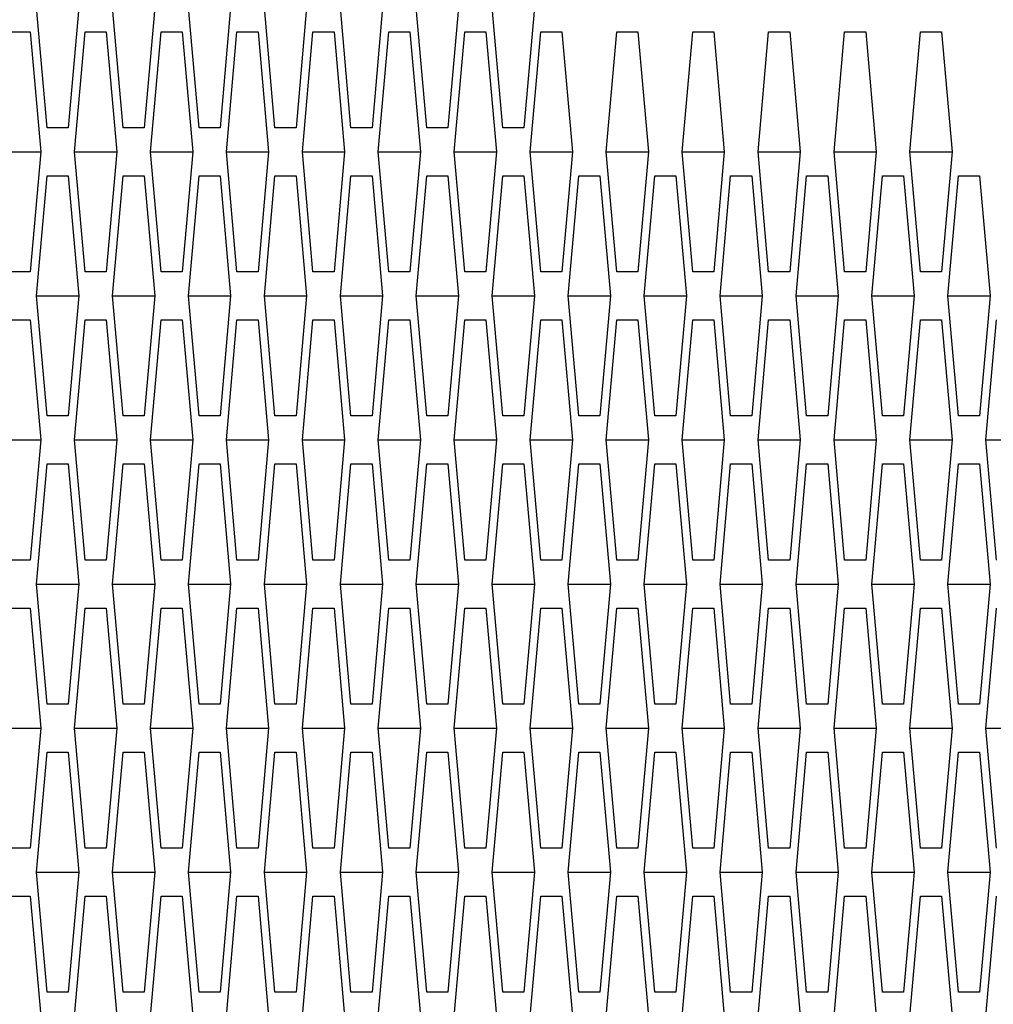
# Model space of a CAD drawing. Header units: millimetres. Extents: x 0 to 420, y 0 to 297.
# Tile 241 of 256: x 227.48 to 229.51, y 219.75 to 221.8. Entities that reach past the tile are written whole.
import ezdxf

# ---------------------------------------------------------------- set-up
doc = ezdxf.new("R2010")
doc.units = ezdxf.units.MM
doc.header["$LTSCALE"] = 23.1
doc.layers.get('0').update_dxf_attribs({"linetype": 'CONTINUOUS'})
doc.layers.add('DIM_PILOTEES', color=7, linetype='CONTINUOUS')
doc.styles.add('TEXTSTYLE_2', font='txt', dxfattribs={"width": 0.97619})
doc.styles.add('TEXTSTYLE_3', font='txt', dxfattribs={"width": 1.071429})
doc.styles.add('TEXTSTYLE_6', font='txt', dxfattribs={"width": 1.178571})
doc.dimstyles.new('DIMSTYLE_1', dxfattribs={"dimtxt": 2.5, "dimasz": 0.1875, "dimexe": 0.125, "dimexo": 0.0625, "dimgap": 1.25, "dimtad": 0, "dimtih": 1, "dimtoh": 1, "dimdsep": 46, "dimtxsty": 'TEXTSTYLE_2', "dimblk": '_FILLED', "dimblk1": '_FILLED', "dimblk2": '_FILLED', "dimcen": 0.09, "dimazin": 2, "dimtfac": 1, "dimtofl": 0, "dimtmove": 0, "dimatfit": 3, "dimldrblk": '_FILLED', "dimfxl": 1, "dimtolj": 1, "dimarcsym": 0})
doc.dimstyles.new('DIMSTYLE_2', dxfattribs={"dimtxt": 2.5, "dimasz": 0.1875, "dimexe": 0.125, "dimexo": 0.0625, "dimgap": 1.25, "dimtad": 0, "dimtih": 1, "dimtoh": 1, "dimdsep": 46, "dimtxsty": 'TEXTSTYLE_3', "dimblk": '_FILLED', "dimblk1": '_FILLED', "dimblk2": '_FILLED', "dimcen": 0.09, "dimazin": 2, "dimtfac": 1, "dimtofl": 0, "dimtmove": 0, "dimatfit": 3, "dimldrblk": '_FILLED', "dimfxl": 1, "dimtolj": 1, "dimarcsym": 0})
doc.dimstyles.new('DIMSTYLE_5', dxfattribs={"dimtxt": 2.5, "dimasz": 0.1875, "dimexe": 0.125, "dimexo": 0.0625, "dimgap": 1.25, "dimtad": 0, "dimtih": 1, "dimtoh": 1, "dimdsep": 46, "dimtxsty": 'TEXTSTYLE_6', "dimblk": '_FILLED', "dimblk1": '_FILLED', "dimblk2": '_FILLED', "dimcen": 0.09, "dimazin": 2, "dimtfac": 1, "dimtofl": 0, "dimtmove": 0, "dimatfit": 3, "dimldrblk": '_FILLED', "dimfxl": 1, "dimtolj": 1, "dimarcsym": 0})

# ---------------------------------------------------------------- blocks, each defined once
blk = doc.blocks.new('_FILLED')
at = {"color": 0, "linetype": 'BYBLOCK'}
blk.add_solid([(0, 0), (-1, 0.167), (-1, -0.167)], dxfattribs=at)
blk = doc.blocks.new('*D0')
at = {"layer": 'DIM_PILOTEES', "color": 2, "linetype": 'CONTINUOUS'}
for p, q in [((218.8808, 254.2086), (215.0951, 254.2086)), ((215.2201, 254.2086), (215.2201, 191.7537)), ((273.8528, 254.2086), (218.8808, 254.2086)), ((215.2201, 129.4471), (215.2201, 186.7537)), ((218.8808, 129.4471), (215.0951, 129.4471)), ((273.8782, 129.4471), (218.8808, 129.4471))]:
    blk.add_line(p, q, dxfattribs=at)
at = {"layer": 'DIM_PILOTEES', "color": 2, "linetype": 'CONTINUOUS', "xscale": 0.1875, "yscale": 0.1875, "zscale": 0.1875}
for p, rotation in [((215.2201, 254.2086), 90), ((215.2201, 129.4471), 270)]:
    blk.add_blockref('_FILLED', p, dxfattribs=dict(at, rotation=rotation))
at = {"layer": 'DIM_PILOTEES', "color": 2, "linetype": 'CONTINUOUS', "insert": (215.2201, 190.5037), "char_height": 2.5, "width": 10.982143, "attachment_point": 2, "line_spacing_factor": 0.9, "style": 'TEXTSTYLE_2'}
blk.add_mtext('{\\ftxt;\\W0.0001;\\H0.0001;\\~}{\\ftxt;\\W2.9285714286;\\H2.5; }{\\ftxt;\\W0.0001;\\H0.0001;\\~}', dxfattribs=at)
blk = doc.blocks.new('*D1')
at = {"layer": 'DIM_PILOTEES', "color": 2, "linetype": 'CONTINUOUS'}
for p, q in [((226.3883, 264.6125), (226.3883, 265.9875)), ((243.2945, 264.6125), (243.2945, 265.9875)), ((226.3883, 265.8625), (225.8883, 265.8625)), ((243.2945, 265.8625), (243.7945, 265.8625)), ((226.3883, 206.2157), (226.3883, 264.6125)), ((243.2945, 226.5584), (243.2945, 264.6125))]:
    blk.add_line(p, q, dxfattribs=at)
at = {"layer": 'DIM_PILOTEES', "color": 2, "linetype": 'CONTINUOUS', "xscale": 0.1875, "yscale": 0.1875, "zscale": 0.1875}
blk.add_blockref('_FILLED', (226.3883, 265.8625), dxfattribs=at)
at = {"layer": 'DIM_PILOTEES', "color": 2, "linetype": 'CONTINUOUS', "xscale": 0.1875, "yscale": 0.1875, "zscale": 0.1875, "rotation": 180}
blk.add_blockref('_FILLED', (243.2945, 265.8625), dxfattribs=at)
at = {"layer": 'DIM_PILOTEES', "color": 2, "linetype": 'CONTINUOUS', "insert": (235.5503, 267.1125), "char_height": 2.5, "width": 8.035714, "attachment_point": 2, "line_spacing_factor": 0.9, "style": 'TEXTSTYLE_3'}
blk.add_mtext('{\\ftxt;\\W0.0001;\\H0.0001;\\~}{\\ftxt;\\W2.1428571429;\\H2.5; }{\\ftxt;\\W0.0001;\\H0.0001;\\~}', dxfattribs=at)
blk = doc.blocks.new('*D8')
at = {"layer": 'DIM_PILOTEES', "color": 2, "linetype": 'CONTINUOUS'}
for p, q in [((226.3883, 276.7141), (226.3883, 278.0891)), ((276.2211, 276.7141), (276.2211, 278.0891)), ((226.3883, 277.9641), (248.9616, 277.9641)), ((276.2211, 277.9641), (257.3545, 277.9641)), ((226.3883, 206.2157), (226.3883, 276.7141)), ((276.2211, 241.6204), (276.2211, 276.7141))]:
    blk.add_line(p, q, dxfattribs=at)
at = {"layer": 'DIM_PILOTEES', "color": 2, "linetype": 'CONTINUOUS', "xscale": 0.1875, "yscale": 0.1875, "zscale": 0.1875, "rotation": 180}
blk.add_blockref('_FILLED', (226.3883, 277.9641), dxfattribs=at)
at = {"layer": 'DIM_PILOTEES', "color": 2, "linetype": 'CONTINUOUS', "xscale": 0.1875, "yscale": 0.1875, "zscale": 0.1875}
blk.add_blockref('_FILLED', (276.2211, 277.9641), dxfattribs=at)
at = {"layer": 'DIM_PILOTEES', "color": 2, "linetype": 'CONTINUOUS', "insert": (253.158, 279.2141), "char_height": 2.5, "width": 8.839286, "attachment_point": 2, "line_spacing_factor": 0.9, "style": 'TEXTSTYLE_6'}
blk.add_mtext('{\\ftxt;\\W0.0001;\\H0.0001;\\~}{\\ftxt;\\W2.3571428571;\\H2.5; }{\\ftxt;\\W0.0001;\\H0.0001;\\~}', dxfattribs=at)

msp = doc.modelspace()

# ---------------------------------------------------------------- linework, layer by layer
at = {"color": 3, "linetype": 'CONTINUOUS'}
for p, q in [((227.5381, 221.572), (227.5161, 221.822)), ((227.604, 221.822), (227.582, 221.572)), ((227.6962, 221.572), (227.6742, 221.822)), ((227.7621, 221.822), (227.7401, 221.572)), ((227.8543, 221.572), (227.8323, 221.822)), ((227.9201, 221.822), (227.8982, 221.572)), ((228.0124, 221.572), (227.9904, 221.822)), ((228.0782, 221.822), (228.0563, 221.572)), ((228.1705, 221.572), (228.1485, 221.822)), ((228.2363, 221.822), (228.2144, 221.572)), ((228.3286, 221.572), (228.3066, 221.822)), ((228.3944, 221.822), (228.3725, 221.572)), ((228.4866, 221.572), (228.4647, 221.822)), ((228.5525, 221.822), (228.5306, 221.572)), ((227.459, 221.772), (227.503, 221.772)), ((227.503, 221.772), (227.5249, 221.522)), ((227.5952, 221.522), (227.6171, 221.772)), ((227.6171, 221.772), (227.6611, 221.772)), ((227.6611, 221.772), (227.683, 221.522)), ((227.7533, 221.522), (227.7752, 221.772)), ((227.7752, 221.772), (227.8191, 221.772)), ((227.8191, 221.772), (227.8411, 221.522)), ((227.9114, 221.522), (227.9333, 221.772)), ((227.9333, 221.772), (227.9772, 221.772)), ((227.9772, 221.772), (227.9992, 221.522)), ((228.0695, 221.522), (228.0914, 221.772)), ((228.0914, 221.772), (228.1353, 221.772)), ((228.1353, 221.772), (228.1573, 221.522)), ((228.2275, 221.522), (228.2495, 221.772)), ((228.2495, 221.772), (228.2934, 221.772)), ((228.2934, 221.772), (228.3154, 221.522)), ((228.3856, 221.522), (228.4076, 221.772)), ((228.4076, 221.772), (228.4515, 221.772)), ((228.4515, 221.772), (228.4735, 221.522)), ((228.5437, 221.522), (228.5657, 221.772)), ((228.5657, 221.772), (228.6096, 221.772)), ((228.6096, 221.772), (228.6316, 221.522)), ((228.7018, 221.522), (228.7238, 221.772)), ((228.7238, 221.772), (228.7677, 221.772)), ((228.7677, 221.772), (228.7897, 221.522)), ((228.8599, 221.522), (228.8819, 221.772)), ((228.8819, 221.772), (228.9258, 221.772)), ((228.9258, 221.772), (228.9477, 221.522)), ((229.018, 221.522), (229.04, 221.772)), ((229.04, 221.772), (229.0839, 221.772)), ((229.0839, 221.772), (229.1058, 221.522)), ((229.1761, 221.522), (229.1981, 221.772)), ((229.1981, 221.772), (229.242, 221.772)), ((229.242, 221.772), (229.2639, 221.522)), ((229.3342, 221.522), (229.3561, 221.772)), ((229.3561, 221.772), (229.4001, 221.772)), ((229.4001, 221.772), (229.422, 221.522)), ((227.582, 221.572), (227.5381, 221.572)), ((227.7401, 221.572), (227.6962, 221.572)), ((227.8982, 221.572), (227.8543, 221.572)), ((228.0563, 221.572), (228.0124, 221.572)), ((228.2144, 221.572), (228.1705, 221.572)), ((228.3725, 221.572), (228.3286, 221.572)), ((228.5306, 221.572), (228.4866, 221.572)), ((227.5249, 221.522), (227.503, 221.272)), ((227.6171, 221.272), (227.5952, 221.522)), ((227.683, 221.522), (227.6611, 221.272)), ((227.7752, 221.272), (227.7533, 221.522)), ((227.8411, 221.522), (227.8191, 221.272)), ((227.9333, 221.272), (227.9114, 221.522)), ((227.9992, 221.522), (227.9772, 221.272)), ((228.0914, 221.272), (228.0695, 221.522)), ((228.1573, 221.522), (228.1353, 221.272)), ((228.2495, 221.272), (228.2275, 221.522)), ((228.3154, 221.522), (228.2934, 221.272)), ((228.4076, 221.272), (228.3856, 221.522)), ((228.4735, 221.522), (228.4515, 221.272)), ((228.5657, 221.272), (228.5437, 221.522)), ((228.6316, 221.522), (228.6096, 221.272)), ((228.7238, 221.272), (228.7018, 221.522)), ((228.7897, 221.522), (228.7677, 221.272)), ((228.8819, 221.272), (228.8599, 221.522)), ((228.9477, 221.522), (228.9258, 221.272)), ((229.04, 221.272), (229.018, 221.522)), ((229.1058, 221.522), (229.0839, 221.272)), ((229.1981, 221.272), (229.1761, 221.522)), ((229.2639, 221.522), (229.242, 221.272)), ((229.3561, 221.272), (229.3342, 221.522)), ((229.422, 221.522), (229.4001, 221.272)), ((227.5161, 221.222), (227.5381, 221.472)), ((227.5381, 221.472), (227.582, 221.472)), ((227.582, 221.472), (227.604, 221.222)), ((227.6742, 221.222), (227.6962, 221.472)), ((227.6962, 221.472), (227.7401, 221.472)), ((227.7401, 221.472), (227.7621, 221.222)), ((227.8323, 221.222), (227.8543, 221.472)), ((227.8543, 221.472), (227.8982, 221.472)), ((227.8982, 221.472), (227.9201, 221.222)), ((227.9904, 221.222), (228.0124, 221.472)), ((228.0124, 221.472), (228.0563, 221.472)), ((228.0563, 221.472), (228.0782, 221.222)), ((228.1485, 221.222), (228.1705, 221.472)), ((228.1705, 221.472), (228.2144, 221.472)), ((228.2144, 221.472), (228.2363, 221.222)), ((228.3066, 221.222), (228.3286, 221.472)), ((228.3286, 221.472), (228.3725, 221.472)), ((228.3725, 221.472), (228.3944, 221.222)), ((228.4647, 221.222), (228.4866, 221.472)), ((228.4866, 221.472), (228.5306, 221.472)), ((228.5306, 221.472), (228.5525, 221.222)), ((228.6228, 221.222), (228.6447, 221.472)), ((228.6447, 221.472), (228.6886, 221.472)), ((228.6886, 221.472), (228.7106, 221.222)), ((228.7809, 221.222), (228.8028, 221.472)), ((228.8028, 221.472), (228.8467, 221.472)), ((228.8467, 221.472), (228.8687, 221.222)), ((228.939, 221.222), (228.9609, 221.472)), ((228.9609, 221.472), (229.0048, 221.472)), ((229.0048, 221.472), (229.0268, 221.222)), ((229.097, 221.222), (229.119, 221.472)), ((229.119, 221.472), (229.1629, 221.472)), ((229.1629, 221.472), (229.1849, 221.222)), ((229.2551, 221.222), (229.2771, 221.472)), ((229.2771, 221.472), (229.321, 221.472)), ((229.321, 221.472), (229.343, 221.222)), ((229.4132, 221.222), (229.4352, 221.472)), ((229.4352, 221.472), (229.4791, 221.472)), ((229.4791, 221.472), (229.5011, 221.222)), ((227.503, 221.272), (227.459, 221.272)), ((227.6611, 221.272), (227.6171, 221.272)), ((227.8191, 221.272), (227.7752, 221.272)), ((227.9772, 221.272), (227.9333, 221.272)), ((228.1353, 221.272), (228.0914, 221.272)), ((228.2934, 221.272), (228.2495, 221.272)), ((228.4515, 221.272), (228.4076, 221.272)), ((228.6096, 221.272), (228.5657, 221.272)), ((228.7677, 221.272), (228.7238, 221.272)), ((228.9258, 221.272), (228.8819, 221.272)), ((229.0839, 221.272), (229.04, 221.272)), ((229.242, 221.272), (229.1981, 221.272)), ((229.4001, 221.272), (229.3561, 221.272)), ((227.5381, 220.972), (227.5161, 221.222)), ((227.604, 221.222), (227.582, 220.972)), ((227.6962, 220.972), (227.6742, 221.222)), ((227.7621, 221.222), (227.7401, 220.972)), ((227.8543, 220.972), (227.8323, 221.222)), ((227.9201, 221.222), (227.8982, 220.972)), ((228.0124, 220.972), (227.9904, 221.222)), ((228.0782, 221.222), (228.0563, 220.972)), ((228.1705, 220.972), (228.1485, 221.222)), ((228.2363, 221.222), (228.2144, 220.972)), ((228.3286, 220.972), (228.3066, 221.222)), ((228.3944, 221.222), (228.3725, 220.972)), ((228.4866, 220.972), (228.4647, 221.222)), ((228.5525, 221.222), (228.5306, 220.972)), ((228.6447, 220.972), (228.6228, 221.222)), ((228.7106, 221.222), (228.6886, 220.972)), ((228.8028, 220.972), (228.7809, 221.222)), ((228.8687, 221.222), (228.8467, 220.972)), ((228.9609, 220.972), (228.939, 221.222)), ((229.0268, 221.222), (229.0048, 220.972)), ((229.119, 220.972), (229.097, 221.222)), ((229.1849, 221.222), (229.1629, 220.972)), ((229.2771, 220.972), (229.2551, 221.222)), ((229.343, 221.222), (229.321, 220.972)), ((229.4352, 220.972), (229.4132, 221.222)), ((229.5011, 221.222), (229.4791, 220.972)), ((227.459, 221.172), (227.503, 221.172)), ((227.503, 221.172), (227.5249, 220.922)), ((227.5952, 220.922), (227.6171, 221.172)), ((227.6171, 221.172), (227.6611, 221.172)), ((227.6611, 221.172), (227.683, 220.922)), ((227.7533, 220.922), (227.7752, 221.172)), ((227.7752, 221.172), (227.8191, 221.172)), ((227.8191, 221.172), (227.8411, 220.922)), ((227.9114, 220.922), (227.9333, 221.172)), ((227.9333, 221.172), (227.9772, 221.172)), ((227.9772, 221.172), (227.9992, 220.922)), ((228.0695, 220.922), (228.0914, 221.172)), ((228.0914, 221.172), (228.1353, 221.172)), ((228.1353, 221.172), (228.1573, 220.922)), ((228.2275, 220.922), (228.2495, 221.172)), ((228.2495, 221.172), (228.2934, 221.172)), ((228.2934, 221.172), (228.3154, 220.922)), ((228.3856, 220.922), (228.4076, 221.172)), ((228.4076, 221.172), (228.4515, 221.172)), ((228.4515, 221.172), (228.4735, 220.922)), ((228.5437, 220.922), (228.5657, 221.172)), ((228.5657, 221.172), (228.6096, 221.172)), ((228.6096, 221.172), (228.6316, 220.922)), ((228.7018, 220.922), (228.7238, 221.172)), ((228.7238, 221.172), (228.7677, 221.172)), ((228.7677, 221.172), (228.7897, 220.922)), ((228.8599, 220.922), (228.8819, 221.172)), ((228.8819, 221.172), (228.9258, 221.172)), ((228.9258, 221.172), (228.9477, 220.922)), ((229.018, 220.922), (229.04, 221.172)), ((229.04, 221.172), (229.0839, 221.172)), ((229.0839, 221.172), (229.1058, 220.922)), ((229.1761, 220.922), (229.1981, 221.172)), ((229.1981, 221.172), (229.242, 221.172)), ((229.242, 221.172), (229.2639, 220.922)), ((229.3342, 220.922), (229.3561, 221.172)), ((229.3561, 221.172), (229.4001, 221.172)), ((229.4001, 221.172), (229.422, 220.922)), ((229.4923, 220.922), (229.5142, 221.172)), ((227.582, 220.972), (227.5381, 220.972)), ((227.7401, 220.972), (227.6962, 220.972)), ((227.8982, 220.972), (227.8543, 220.972)), ((228.0563, 220.972), (228.0124, 220.972)), ((228.2144, 220.972), (228.1705, 220.972)), ((228.3725, 220.972), (228.3286, 220.972)), ((228.5306, 220.972), (228.4866, 220.972)), ((228.6886, 220.972), (228.6447, 220.972)), ((228.8467, 220.972), (228.8028, 220.972)), ((229.0048, 220.972), (228.9609, 220.972)), ((229.1629, 220.972), (229.119, 220.972)), ((229.321, 220.972), (229.2771, 220.972)), ((229.4791, 220.972), (229.4352, 220.972)), ((227.5249, 220.922), (227.503, 220.672)), ((227.6171, 220.672), (227.5952, 220.922)), ((227.683, 220.922), (227.6611, 220.672)), ((227.7752, 220.672), (227.7533, 220.922)), ((227.8411, 220.922), (227.8191, 220.672)), ((227.9333, 220.672), (227.9114, 220.922)), ((227.9992, 220.922), (227.9772, 220.672)), ((228.0914, 220.672), (228.0695, 220.922)), ((228.1573, 220.922), (228.1353, 220.672)), ((228.2495, 220.672), (228.2275, 220.922)), ((228.3154, 220.922), (228.2934, 220.672)), ((228.4076, 220.672), (228.3856, 220.922)), ((228.4735, 220.922), (228.4515, 220.672)), ((228.5657, 220.672), (228.5437, 220.922)), ((228.6316, 220.922), (228.6096, 220.672)), ((228.7238, 220.672), (228.7018, 220.922)), ((228.7897, 220.922), (228.7677, 220.672)), ((228.8819, 220.672), (228.8599, 220.922)), ((228.9477, 220.922), (228.9258, 220.672)), ((229.04, 220.672), (229.018, 220.922)), ((229.1058, 220.922), (229.0839, 220.672)), ((229.1981, 220.672), (229.1761, 220.922)), ((229.2639, 220.922), (229.242, 220.672)), ((229.3561, 220.672), (229.3342, 220.922)), ((229.422, 220.922), (229.4001, 220.672)), ((229.5142, 220.672), (229.4923, 220.922)), ((227.5161, 220.622), (227.5381, 220.872)), ((227.5381, 220.872), (227.582, 220.872)), ((227.582, 220.872), (227.604, 220.622)), ((227.6742, 220.622), (227.6962, 220.872)), ((227.6962, 220.872), (227.7401, 220.872)), ((227.7401, 220.872), (227.7621, 220.622)), ((227.8323, 220.622), (227.8543, 220.872)), ((227.8543, 220.872), (227.8982, 220.872)), ((227.8982, 220.872), (227.9201, 220.622)), ((227.9904, 220.622), (228.0124, 220.872)), ((228.0124, 220.872), (228.0563, 220.872)), ((228.0563, 220.872), (228.0782, 220.622)), ((228.1485, 220.622), (228.1705, 220.872)), ((228.1705, 220.872), (228.2144, 220.872)), ((228.2144, 220.872), (228.2363, 220.622)), ((228.3066, 220.622), (228.3286, 220.872)), ((228.3286, 220.872), (228.3725, 220.872)), ((228.3725, 220.872), (228.3944, 220.622)), ((228.4647, 220.622), (228.4866, 220.872)), ((228.4866, 220.872), (228.5306, 220.872)), ((228.5306, 220.872), (228.5525, 220.622)), ((228.6228, 220.622), (228.6447, 220.872)), ((228.6447, 220.872), (228.6886, 220.872)), ((228.6886, 220.872), (228.7106, 220.622)), ((228.7809, 220.622), (228.8028, 220.872)), ((228.8028, 220.872), (228.8467, 220.872)), ((228.8467, 220.872), (228.8687, 220.622)), ((228.939, 220.622), (228.9609, 220.872)), ((228.9609, 220.872), (229.0048, 220.872)), ((229.0048, 220.872), (229.0268, 220.622)), ((229.097, 220.622), (229.119, 220.872)), ((229.119, 220.872), (229.1629, 220.872)), ((229.1629, 220.872), (229.1849, 220.622)), ((229.2551, 220.622), (229.2771, 220.872)), ((229.2771, 220.872), (229.321, 220.872)), ((229.321, 220.872), (229.343, 220.622)), ((229.4132, 220.622), (229.4352, 220.872)), ((229.4352, 220.872), (229.4791, 220.872)), ((229.4791, 220.872), (229.5011, 220.622)), ((227.503, 220.672), (227.459, 220.672)), ((227.6611, 220.672), (227.6171, 220.672)), ((227.8191, 220.672), (227.7752, 220.672)), ((227.9772, 220.672), (227.9333, 220.672)), ((228.1353, 220.672), (228.0914, 220.672)), ((228.2934, 220.672), (228.2495, 220.672)), ((228.4515, 220.672), (228.4076, 220.672)), ((228.6096, 220.672), (228.5657, 220.672)), ((228.7677, 220.672), (228.7238, 220.672)), ((228.9258, 220.672), (228.8819, 220.672)), ((229.0839, 220.672), (229.04, 220.672)), ((229.242, 220.672), (229.1981, 220.672)), ((229.4001, 220.672), (229.3561, 220.672)), ((227.5381, 220.372), (227.5161, 220.622)), ((227.604, 220.622), (227.582, 220.372)), ((227.6962, 220.372), (227.6742, 220.622)), ((227.7621, 220.622), (227.7401, 220.372)), ((227.8543, 220.372), (227.8323, 220.622)), ((227.9201, 220.622), (227.8982, 220.372)), ((228.0124, 220.372), (227.9904, 220.622)), ((228.0782, 220.622), (228.0563, 220.372)), ((228.1705, 220.372), (228.1485, 220.622)), ((228.2363, 220.622), (228.2144, 220.372)), ((228.3286, 220.372), (228.3066, 220.622)), ((228.3944, 220.622), (228.3725, 220.372)), ((228.4866, 220.372), (228.4647, 220.622)), ((228.5525, 220.622), (228.5306, 220.372)), ((228.6447, 220.372), (228.6228, 220.622)), ((228.7106, 220.622), (228.6886, 220.372)), ((228.8028, 220.372), (228.7809, 220.622)), ((228.8687, 220.622), (228.8467, 220.372)), ((228.9609, 220.372), (228.939, 220.622)), ((229.0268, 220.622), (229.0048, 220.372)), ((229.119, 220.372), (229.097, 220.622)), ((229.1849, 220.622), (229.1629, 220.372)), ((229.2771, 220.372), (229.2551, 220.622)), ((229.343, 220.622), (229.321, 220.372)), ((229.4352, 220.372), (229.4132, 220.622)), ((229.5011, 220.622), (229.4791, 220.372)), ((227.459, 220.572), (227.503, 220.572)), ((227.503, 220.572), (227.5249, 220.322)), ((227.5952, 220.322), (227.6171, 220.572)), ((227.6171, 220.572), (227.6611, 220.572)), ((227.6611, 220.572), (227.683, 220.322)), ((227.7533, 220.322), (227.7752, 220.572)), ((227.7752, 220.572), (227.8191, 220.572)), ((227.8191, 220.572), (227.8411, 220.322)), ((227.9114, 220.322), (227.9333, 220.572)), ((227.9333, 220.572), (227.9772, 220.572)), ((227.9772, 220.572), (227.9992, 220.322)), ((228.0695, 220.322), (228.0914, 220.572)), ((228.0914, 220.572), (228.1353, 220.572)), ((228.1353, 220.572), (228.1573, 220.322)), ((228.2275, 220.322), (228.2495, 220.572)), ((228.2495, 220.572), (228.2934, 220.572)), ((228.2934, 220.572), (228.3154, 220.322)), ((228.3856, 220.322), (228.4076, 220.572)), ((228.4076, 220.572), (228.4515, 220.572)), ((228.4515, 220.572), (228.4735, 220.322)), ((228.5437, 220.322), (228.5657, 220.572)), ((228.5657, 220.572), (228.6096, 220.572)), ((228.6096, 220.572), (228.6316, 220.322)), ((228.7018, 220.322), (228.7238, 220.572)), ((228.7238, 220.572), (228.7677, 220.572)), ((228.7677, 220.572), (228.7897, 220.322)), ((228.8599, 220.322), (228.8819, 220.572)), ((228.8819, 220.572), (228.9258, 220.572)), ((228.9258, 220.572), (228.9477, 220.322)), ((229.018, 220.322), (229.04, 220.572)), ((229.04, 220.572), (229.0839, 220.572)), ((229.0839, 220.572), (229.1058, 220.322)), ((229.1761, 220.322), (229.1981, 220.572)), ((229.1981, 220.572), (229.242, 220.572)), ((229.242, 220.572), (229.2639, 220.322)), ((229.3342, 220.322), (229.3561, 220.572)), ((229.3561, 220.572), (229.4001, 220.572)), ((229.4001, 220.572), (229.422, 220.322)), ((229.4923, 220.322), (229.5142, 220.572)), ((227.582, 220.372), (227.5381, 220.372)), ((227.7401, 220.372), (227.6962, 220.372)), ((227.8982, 220.372), (227.8543, 220.372)), ((228.0563, 220.372), (228.0124, 220.372)), ((228.2144, 220.372), (228.1705, 220.372)), ((228.3725, 220.372), (228.3286, 220.372)), ((228.5306, 220.372), (228.4866, 220.372)), ((228.6886, 220.372), (228.6447, 220.372)), ((228.8467, 220.372), (228.8028, 220.372)), ((229.0048, 220.372), (228.9609, 220.372)), ((229.1629, 220.372), (229.119, 220.372)), ((229.321, 220.372), (229.2771, 220.372)), ((229.4791, 220.372), (229.4352, 220.372)), ((227.5249, 220.322), (227.503, 220.072)), ((227.6171, 220.072), (227.5952, 220.322)), ((227.683, 220.322), (227.6611, 220.072)), ((227.7752, 220.072), (227.7533, 220.322)), ((227.8411, 220.322), (227.8191, 220.072)), ((227.9333, 220.072), (227.9114, 220.322)), ((227.9992, 220.322), (227.9772, 220.072)), ((228.0914, 220.072), (228.0695, 220.322)), ((228.1573, 220.322), (228.1353, 220.072)), ((228.2495, 220.072), (228.2275, 220.322)), ((228.3154, 220.322), (228.2934, 220.072)), ((228.4076, 220.072), (228.3856, 220.322)), ((228.4735, 220.322), (228.4515, 220.072)), ((228.5657, 220.072), (228.5437, 220.322)), ((228.6316, 220.322), (228.6096, 220.072)), ((228.7238, 220.072), (228.7018, 220.322)), ((228.7897, 220.322), (228.7677, 220.072)), ((228.8819, 220.072), (228.8599, 220.322)), ((228.9477, 220.322), (228.9258, 220.072)), ((229.04, 220.072), (229.018, 220.322)), ((229.1058, 220.322), (229.0839, 220.072)), ((229.1981, 220.072), (229.1761, 220.322)), ((229.2639, 220.322), (229.242, 220.072)), ((229.3561, 220.072), (229.3342, 220.322)), ((229.422, 220.322), (229.4001, 220.072)), ((229.5142, 220.072), (229.4923, 220.322)), ((227.5161, 220.022), (227.5381, 220.272)), ((227.5381, 220.272), (227.582, 220.272)), ((227.582, 220.272), (227.604, 220.022)), ((227.6742, 220.022), (227.6962, 220.272)), ((227.6962, 220.272), (227.7401, 220.272)), ((227.7401, 220.272), (227.7621, 220.022)), ((227.8323, 220.022), (227.8543, 220.272)), ((227.8543, 220.272), (227.8982, 220.272)), ((227.8982, 220.272), (227.9201, 220.022)), ((227.9904, 220.022), (228.0124, 220.272)), ((228.0124, 220.272), (228.0563, 220.272)), ((228.0563, 220.272), (228.0782, 220.022)), ((228.1485, 220.022), (228.1705, 220.272)), ((228.1705, 220.272), (228.2144, 220.272)), ((228.2144, 220.272), (228.2363, 220.022)), ((228.3066, 220.022), (228.3286, 220.272)), ((228.3286, 220.272), (228.3725, 220.272)), ((228.3725, 220.272), (228.3944, 220.022)), ((228.4647, 220.022), (228.4866, 220.272)), ((228.4866, 220.272), (228.5306, 220.272)), ((228.5306, 220.272), (228.5525, 220.022)), ((228.6228, 220.022), (228.6447, 220.272)), ((228.6447, 220.272), (228.6886, 220.272)), ((228.6886, 220.272), (228.7106, 220.022)), ((228.7809, 220.022), (228.8028, 220.272)), ((228.8028, 220.272), (228.8467, 220.272)), ((228.8467, 220.272), (228.8687, 220.022)), ((228.939, 220.022), (228.9609, 220.272)), ((228.9609, 220.272), (229.0048, 220.272)), ((229.0048, 220.272), (229.0268, 220.022)), ((229.097, 220.022), (229.119, 220.272)), ((229.119, 220.272), (229.1629, 220.272)), ((229.1629, 220.272), (229.1849, 220.022)), ((229.2551, 220.022), (229.2771, 220.272)), ((229.2771, 220.272), (229.321, 220.272)), ((229.321, 220.272), (229.343, 220.022)), ((229.4132, 220.022), (229.4352, 220.272)), ((229.4352, 220.272), (229.4791, 220.272)), ((229.4791, 220.272), (229.5011, 220.022)), ((227.503, 220.072), (227.459, 220.072)), ((227.6611, 220.072), (227.6171, 220.072)), ((227.8191, 220.072), (227.7752, 220.072)), ((227.9772, 220.072), (227.9333, 220.072)), ((228.1353, 220.072), (228.0914, 220.072)), ((228.2934, 220.072), (228.2495, 220.072)), ((228.4515, 220.072), (228.4076, 220.072)), ((228.6096, 220.072), (228.5657, 220.072)), ((228.7677, 220.072), (228.7238, 220.072)), ((228.9258, 220.072), (228.8819, 220.072)), ((229.0839, 220.072), (229.04, 220.072)), ((229.242, 220.072), (229.1981, 220.072)), ((229.4001, 220.072), (229.3561, 220.072)), ((227.5381, 219.772), (227.5161, 220.022)), ((227.604, 220.022), (227.582, 219.772)), ((227.6962, 219.772), (227.6742, 220.022)), ((227.7621, 220.022), (227.7401, 219.772)), ((227.8543, 219.772), (227.8323, 220.022)), ((227.9201, 220.022), (227.8982, 219.772)), ((228.0124, 219.772), (227.9904, 220.022)), ((228.0782, 220.022), (228.0563, 219.772)), ((228.1705, 219.772), (228.1485, 220.022)), ((228.2363, 220.022), (228.2144, 219.772)), ((228.3286, 219.772), (228.3066, 220.022)), ((228.3944, 220.022), (228.3725, 219.772)), ((228.4866, 219.772), (228.4647, 220.022)), ((228.5525, 220.022), (228.5306, 219.772)), ((228.6447, 219.772), (228.6228, 220.022)), ((228.7106, 220.022), (228.6886, 219.772)), ((228.8028, 219.772), (228.7809, 220.022)), ((228.8687, 220.022), (228.8467, 219.772)), ((228.9609, 219.772), (228.939, 220.022)), ((229.0268, 220.022), (229.0048, 219.772)), ((229.119, 219.772), (229.097, 220.022)), ((229.1849, 220.022), (229.1629, 219.772)), ((229.2771, 219.772), (229.2551, 220.022)), ((229.343, 220.022), (229.321, 219.772)), ((229.4352, 219.772), (229.4132, 220.022)), ((229.5011, 220.022), (229.4791, 219.772)), ((227.459, 219.972), (227.503, 219.972)), ((227.503, 219.972), (227.5249, 219.722)), ((227.5952, 219.722), (227.6171, 219.972)), ((227.6171, 219.972), (227.6611, 219.972)), ((227.6611, 219.972), (227.683, 219.722)), ((227.7533, 219.722), (227.7752, 219.972)), ((227.7752, 219.972), (227.8191, 219.972)), ((227.8191, 219.972), (227.8411, 219.722)), ((227.9114, 219.722), (227.9333, 219.972)), ((227.9333, 219.972), (227.9772, 219.972)), ((227.9772, 219.972), (227.9992, 219.722)), ((228.0695, 219.722), (228.0914, 219.972)), ((228.0914, 219.972), (228.1353, 219.972)), ((228.1353, 219.972), (228.1573, 219.722)), ((228.2275, 219.722), (228.2495, 219.972)), ((228.2495, 219.972), (228.2934, 219.972)), ((228.2934, 219.972), (228.3154, 219.722)), ((228.3856, 219.722), (228.4076, 219.972)), ((228.4076, 219.972), (228.4515, 219.972)), ((228.4515, 219.972), (228.4735, 219.722)), ((228.5437, 219.722), (228.5657, 219.972)), ((228.5657, 219.972), (228.6096, 219.972)), ((228.6096, 219.972), (228.6316, 219.722)), ((228.7018, 219.722), (228.7238, 219.972)), ((228.7238, 219.972), (228.7677, 219.972)), ((228.7677, 219.972), (228.7897, 219.722)), ((228.8599, 219.722), (228.8819, 219.972)), ((228.8819, 219.972), (228.9258, 219.972)), ((228.9258, 219.972), (228.9477, 219.722)), ((229.018, 219.722), (229.04, 219.972)), ((229.04, 219.972), (229.0839, 219.972)), ((229.0839, 219.972), (229.1058, 219.722)), ((229.1761, 219.722), (229.1981, 219.972)), ((229.1981, 219.972), (229.242, 219.972)), ((229.242, 219.972), (229.2639, 219.722)), ((229.3342, 219.722), (229.3561, 219.972)), ((229.3561, 219.972), (229.4001, 219.972)), ((229.4001, 219.972), (229.422, 219.722)), ((229.4923, 219.722), (229.5142, 219.972)), ((227.582, 219.772), (227.5381, 219.772)), ((227.7401, 219.772), (227.6962, 219.772)), ((227.8982, 219.772), (227.8543, 219.772)), ((228.0563, 219.772), (228.0124, 219.772)), ((228.2144, 219.772), (228.1705, 219.772)), ((228.3725, 219.772), (228.3286, 219.772)), ((228.5306, 219.772), (228.4866, 219.772)), ((228.6886, 219.772), (228.6447, 219.772)), ((228.8467, 219.772), (228.8028, 219.772)), ((229.0048, 219.772), (228.9609, 219.772)), ((229.1629, 219.772), (229.119, 219.772)), ((229.321, 219.772), (229.2771, 219.772)), ((229.4791, 219.772), (229.4352, 219.772))]:
    msp.add_line(p, q, dxfattribs=at)
at = {"color": 7, "linetype": 'CONTINUOUS'}
for p, q in [((227.4371, 221.522), (227.5249, 221.522)), ((227.5952, 221.522), (227.683, 221.522)), ((227.7533, 221.522), (227.8411, 221.522)), ((227.9114, 221.522), (227.9992, 221.522)), ((228.0695, 221.522), (228.1573, 221.522)), ((228.2275, 221.522), (228.3154, 221.522)), ((228.3856, 221.522), (228.4735, 221.522)), ((228.5437, 221.522), (228.6316, 221.522)), ((228.7018, 221.522), (228.7897, 221.522)), ((228.8599, 221.522), (228.9477, 221.522)), ((229.018, 221.522), (229.1058, 221.522)), ((229.1761, 221.522), (229.2639, 221.522)), ((229.3342, 221.522), (229.422, 221.522)), ((227.5161, 221.222), (227.604, 221.222)), ((227.6742, 221.222), (227.7621, 221.222)), ((227.8323, 221.222), (227.9201, 221.222)), ((227.9904, 221.222), (228.0782, 221.222)), ((228.1485, 221.222), (228.2363, 221.222)), ((228.3066, 221.222), (228.3944, 221.222)), ((228.4647, 221.222), (228.5525, 221.222)), ((228.6228, 221.222), (228.7106, 221.222)), ((228.7809, 221.222), (228.8687, 221.222)), ((228.939, 221.222), (229.0268, 221.222)), ((229.097, 221.222), (229.1849, 221.222)), ((229.2551, 221.222), (229.343, 221.222)), ((229.4132, 221.222), (229.5011, 221.222)), ((227.4371, 220.922), (227.5249, 220.922)), ((227.5952, 220.922), (227.683, 220.922)), ((227.7533, 220.922), (227.8411, 220.922)), ((227.9114, 220.922), (227.9992, 220.922)), ((228.0695, 220.922), (228.1573, 220.922)), ((228.2275, 220.922), (228.3154, 220.922)), ((228.3856, 220.922), (228.4735, 220.922)), ((228.5437, 220.922), (228.6316, 220.922)), ((228.7018, 220.922), (228.7897, 220.922)), ((228.8599, 220.922), (228.9477, 220.922)), ((229.018, 220.922), (229.1058, 220.922)), ((229.1761, 220.922), (229.2639, 220.922)), ((229.3342, 220.922), (229.422, 220.922)), ((229.4923, 220.922), (229.5801, 220.922)), ((227.5161, 220.622), (227.604, 220.622)), ((227.6742, 220.622), (227.7621, 220.622)), ((227.8323, 220.622), (227.9201, 220.622)), ((227.9904, 220.622), (228.0782, 220.622)), ((228.1485, 220.622), (228.2363, 220.622)), ((228.3066, 220.622), (228.3944, 220.622)), ((228.4647, 220.622), (228.5525, 220.622)), ((228.6228, 220.622), (228.7106, 220.622)), ((228.7809, 220.622), (228.8687, 220.622)), ((228.939, 220.622), (229.0268, 220.622)), ((229.097, 220.622), (229.1849, 220.622)), ((229.2551, 220.622), (229.343, 220.622)), ((229.4132, 220.622), (229.5011, 220.622)), ((227.4371, 220.322), (227.5249, 220.322)), ((227.5952, 220.322), (227.683, 220.322)), ((227.7533, 220.322), (227.8411, 220.322)), ((227.9114, 220.322), (227.9992, 220.322)), ((228.0695, 220.322), (228.1573, 220.322)), ((228.2275, 220.322), (228.3154, 220.322)), ((228.3856, 220.322), (228.4735, 220.322)), ((228.5437, 220.322), (228.6316, 220.322)), ((228.7018, 220.322), (228.7897, 220.322)), ((228.8599, 220.322), (228.9477, 220.322)), ((229.018, 220.322), (229.1058, 220.322)), ((229.1761, 220.322), (229.2639, 220.322)), ((229.3342, 220.322), (229.422, 220.322)), ((229.4923, 220.322), (229.5801, 220.322)), ((227.5161, 220.022), (227.604, 220.022)), ((227.6742, 220.022), (227.7621, 220.022)), ((227.8323, 220.022), (227.9201, 220.022)), ((227.9904, 220.022), (228.0782, 220.022)), ((228.1485, 220.022), (228.2363, 220.022)), ((228.3066, 220.022), (228.3944, 220.022)), ((228.4647, 220.022), (228.5525, 220.022)), ((228.6228, 220.022), (228.7106, 220.022)), ((228.7809, 220.022), (228.8687, 220.022)), ((228.939, 220.022), (229.0268, 220.022)), ((229.097, 220.022), (229.1849, 220.022)), ((229.2551, 220.022), (229.343, 220.022)), ((229.4132, 220.022), (229.5011, 220.022))]:
    msp.add_line(p, q, dxfattribs=at)

# ---------------------------------------------------------------- dimensions: what is measured, and where the dimension line sits
at = {"layer": 'DIM_PILOTEES', "color": 2, "linetype": 'CONTINUOUS'}
for base, p1, p2, angle, text, dimstyle, picture, middle in [((226.3883, 277.9641), (276.2211, 241.5579), (226.3883, 206.1532), 180, '{\\ftxt;\\W0.0001;\\H0.0001;\\~}{\\ftxt;\\W2.3571428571;\\H2.5; }{\\ftxt;\\W0.0001;\\H0.0001;\\~}', 'DIMSTYLE_5', '*D8', (250.2116, 276.7141)), ((226.3883, 265.8625), (243.2945, 226.4959), (226.3883, 206.1532), 180, '{\\ftxt;\\W0.0001;\\H0.0001;\\~}{\\ftxt;\\W2.1428571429;\\H2.5; }{\\ftxt;\\W0.0001;\\H0.0001;\\~}', 'DIMSTYLE_2', '*D1', (232.8717, 264.6125)), ((215.2201, 254.2086), (273.9407, 129.4471), (273.9153, 254.2086), 90, '{\\ftxt;\\W0.0001;\\H0.0001;\\~}{\\ftxt;\\W2.9285714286;\\H2.5; }{\\ftxt;\\W0.0001;\\H0.0001;\\~}', 'DIMSTYLE_1', '*D0', (211.5594, 188.0037))]:
    dim = msp.add_linear_dim(base=base, p1=p1, p2=p2, angle=angle, text=text, dimstyle=dimstyle, dxfattribs=at)
    dim.commit()
    dim.dimension.update_dxf_attribs({"geometry": picture, "text_midpoint": middle, "dimtype": 160})

doc.saveas('drawing.dxf')
